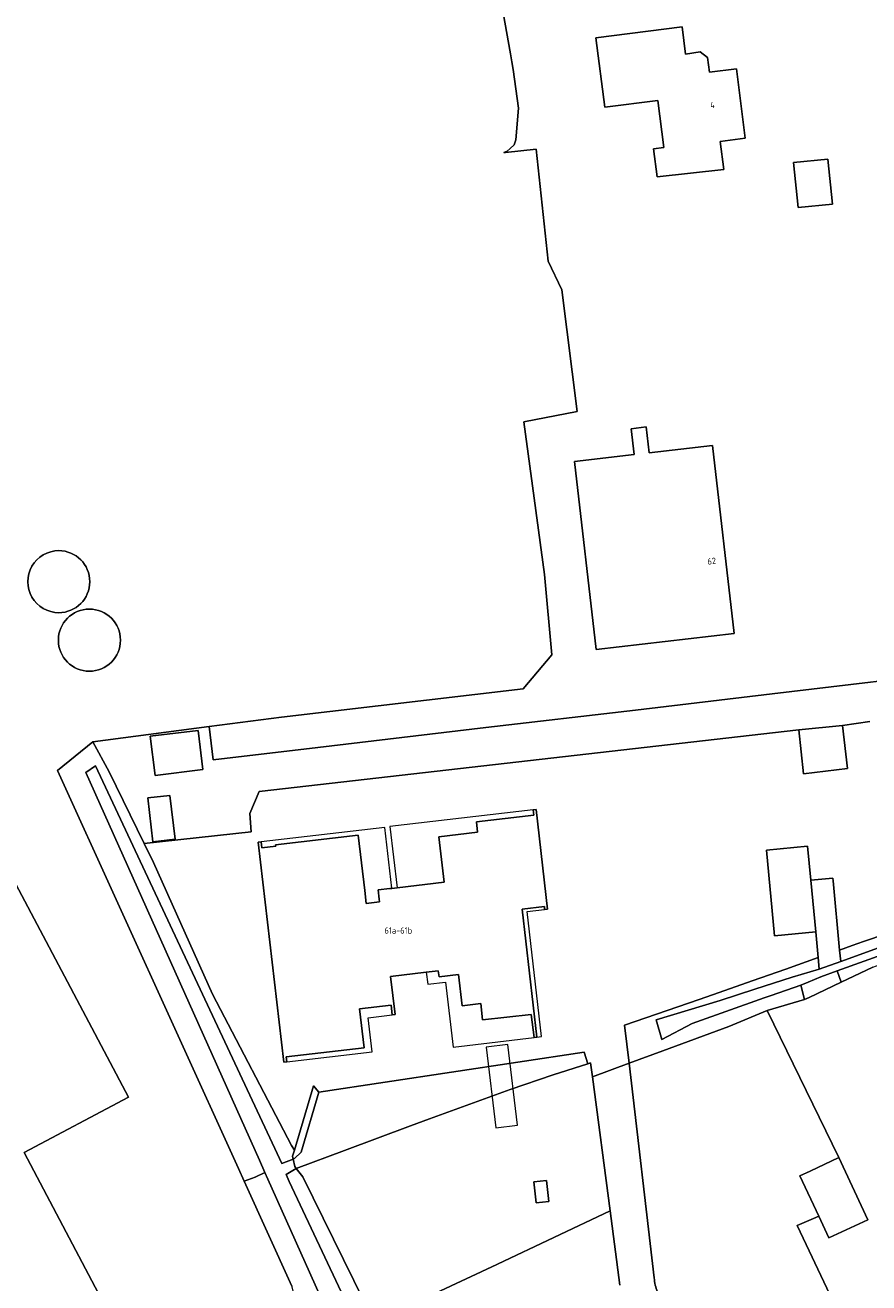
# Model space of a CAD drawing. Header units: metres. Extents: x 80938 to 82288, y 446951 to 448452.
# Tile 35 of 96: x 81837 to 81956, y 447507 to 447685. Entities that reach past the tile are written whole.
import ezdxf
from ezdxf.enums import TextEntityAlignment as Align

# ---------------------------------------------------------------- set-up
doc = ezdxf.new("R2010")
doc.units = ezdxf.units.M
doc.header["$MEASUREMENT"] = 0
for name, color, linetype, lineweight in [('B-WE-GR-GRAS-GV', 253, 'Continuous', 13), ('B-WE-KW-KUNSTWERK_DEK-GV', 253, 'Continuous', 18), ('B-WE-OG-BEBOUWING-GV', 253, 'Continuous', 35), ('B-WE-OG-BEBOUWING-T18', 253, 'Continuous', 18), ('B-WE-OG-BEBOUWING_OPSLAGTANK-GV', 253, 'Continuous', 35), ('B-WE-OG-BEBOUWING_OVERBOUWING-GV', 253, 'Continuous', 18), ('B-WE-OG-TERREIN_ERF-GV', 253, 'Continuous', 18), ('B-WE-OG-WATER_SLOOT-GV', 253, 'Continuous', 18), ('B-WE-VH-VERHARDING_ASFALT-GV', 253, 'Continuous', 18)]:
    doc.layers.add(name, color=color, linetype=linetype, lineweight=lineweight)
doc.styles.add('NLCS-ISO-M500-T18', font='NLCS-ISO.ttf', dxfattribs={"height": 0.9})

msp = doc.modelspace()

# ---------------------------------------------------------------- linework, layer by layer
at = {"layer": 'B-WE-GR-GRAS-GV', "linetype": 'Continuous', "lineweight": 0}
for points in [[(81936.675, 447487.073), (81955.333, 447495.91), (81946.087, 447515.424), (81948.403, 447516.427), (81948.413, 447516.431), (81949.147, 447516.749), (81946.468, 447522.472), (81947.909, 447523.146), (81951.994, 447525.058), (81941.808, 447545.884), (81936.414, 447543.61), (81927.023, 447540.174), (81922.293, 447538.444)], [(81922.293, 447538.444), (81925.825, 447508.021)]]:
    msp.add_lwpolyline(points, dxfattribs=at)
msp.add_lwpolyline([(81925.825, 447508.021, 0.0903443), (81926.313, 447506.051)], format="xyb", dxfattribs=at)
at = {"layer": 'B-WE-KW-KUNSTWERK_DEK-GV', "linetype": 'Continuous', "lineweight": 0}
msp.add_lwpolyline([(81903.391, 447529.295), (81906.439, 447529.664), (81905.091, 447541.081), (81902.009, 447540.708)], close=True, dxfattribs=at)
at = {"layer": 'B-WE-OG-BEBOUWING-GV', "linetype": 'Continuous', "lineweight": 0}
for points in [[(81927.187, 447668.071), (81925.738, 447667.88), (81926.263, 447663.902), (81935.706, 447664.954), (81935.183, 447668.923), (81938.716, 447669.389), (81937.472, 447679.196), (81933.651, 447678.735), (81933.355, 447680.818), (81932.358, 447681.578), (81930.239, 447681.283), (81929.762, 447685.142), (81917.549, 447683.57), (81918.814, 447673.751), (81926.33, 447674.72)], [(81950.442, 447666.41), (81945.566, 447665.928), (81946.196, 447659.559), (81951.072, 447660.042)], [(81836.555, 447525.8), (81851.34, 447533.592), (81823.258, 447586.618), (81833.987, 447592.263), (81811.38, 447635.058), (81800.779, 447629.457), (81792.381, 447645.371), (81723.183, 447608.855), (81740.153, 447577.22), (81734.391, 447574.178), (81765.461, 447515.317), (81771.223, 447518.358), (81782.298, 447497.626), (81776.536, 447494.584), (81799.094, 447451.781), (81858.945, 447483.338)], [(81925.116, 447624.846), (81924.696, 447628.495), (81922.57, 447628.25), (81922.99, 447624.601), (81914.526, 447623.626), (81917.593, 447596.998), (81937.165, 447599.252), (81934.098, 447625.88)], [(81861.215, 447585.531), (81854.428, 447584.704), (81855.102, 447579.17), (81861.889, 447579.996)], [(81946.961, 447579.395), (81953.23, 447580.128), (81952.518, 447586.215), (81946.323, 447585.617)], [(81857.94, 447570.152), (81857.21, 447576.339), (81854.068, 447575.968), (81854.798, 447569.781)], [(81895.231, 447551.489), (81895.341, 447550.663), (81898.092, 447550.999), (81898.638, 447546.565), (81901.258, 447546.873), (81901.509, 447544.578), (81908.41, 447545.323), (81908.795, 447542.061), (81909.199, 447542.108), (81907.118, 447560.234), (81910.258, 447560.596), (81910.304, 447560.194), (81910.721, 447560.242), (81909.098, 447574.348), (81908.656, 447574.295), (81908.747, 447573.53), (81900.632, 447572.581), (81900.799, 447571.135), (81895.31, 447570.48), (81896.064, 447564.033), (81889.396, 447563.259), (81888.655, 447563.173), (81888.386, 447563.142), (81886.715, 447562.948), (81886.867, 447561.659), (81886.914, 447561.263), (81885.022, 447561.044), (81884.809, 447562.85), (81883.883, 447570.712), (81872.191, 447569.346), (81872.217, 447569.143), (81870.251, 447568.913), (81870.147, 447569.774), (81869.7, 447569.723), (81873.356, 447538.558), (81873.778, 447538.609), (81873.7, 447539.303), (81884.731, 447540.598), (81884.082, 447546.116), (81888.551, 447546.648), (81888.717, 447545.257), (81889.118, 447545.307), (81888.477, 447550.692), (81893.534, 447551.289)], [(81948.708, 447557.013), (81948.016, 447564.319), (81947.56, 447569.132), (81941.713, 447568.579), (81942.86, 447556.459)], [(81952.093, 447554.447), (81951.165, 447564.249), (81951.13, 447564.614), (81948.016, 447564.319), (81948.708, 447557.013), (81949.053, 447553.372), (81949.206, 447551.753), (81952.249, 447552.8)], [(81951.994, 447525.058), (81947.909, 447523.146), (81946.468, 447522.472), (81949.147, 447516.749), (81950.58, 447513.687), (81956.105, 447516.272)], [(81910.579, 447521.826), (81908.789, 447521.636), (81909.106, 447518.652), (81910.896, 447518.843)]]:
    msp.add_lwpolyline(points, close=True, dxfattribs=at)
at = {"layer": 'B-WE-OG-BEBOUWING_OPSLAGTANK-GV', "linetype": 'Continuous', "lineweight": 0}
for points in [[(81841.466, 447610.982, 1.0001139), (81841.466, 447602.201)], [(81841.466, 447602.201, 0.9998861), (81841.466, 447610.982)], [(81850.202, 447598.31, 1), (81841.406, 447598.31)], [(81841.406, 447598.31, 1), (81850.202, 447598.31)]]:
    msp.add_lwpolyline(points, format="xyb", dxfattribs=at)
at = {"layer": 'B-WE-OG-BEBOUWING_OVERBOUWING-GV', "linetype": 'Continuous', "lineweight": 0}
for points in [[(81889.396, 447563.259), (81896.064, 447564.033), (81895.31, 447570.48), (81900.799, 447571.135), (81900.632, 447572.581), (81908.747, 447573.53), (81908.656, 447574.295), (81888.387, 447571.926)], [(81888.386, 447563.142), (81888.655, 447563.173), (81888.654, 447563.217), (81887.656, 447571.807), (81870.147, 447569.774), (81870.251, 447568.913), (81872.217, 447569.143), (81872.191, 447569.346), (81883.883, 447570.712), (81884.809, 447562.85), (81885.022, 447561.044), (81886.914, 447561.263), (81886.867, 447561.659), (81886.715, 447562.948)], [(81909.879, 447542.189), (81907.82, 447559.901), (81910.304, 447560.194), (81910.258, 447560.596), (81907.118, 447560.234), (81909.199, 447542.108)], [(81893.732, 447549.605), (81896.241, 447549.898), (81897.325, 447540.708), (81908.795, 447542.061), (81908.41, 447545.323), (81901.509, 447544.578), (81901.258, 447546.873), (81898.638, 447546.565), (81898.092, 447550.999), (81895.341, 447550.663), (81895.231, 447551.489), (81893.534, 447551.289)], [(81885.857, 447540.028), (81885.295, 447544.832), (81888.717, 447545.257), (81888.551, 447546.648), (81884.082, 447546.116), (81884.731, 447540.598), (81873.7, 447539.303), (81873.778, 447538.609)]]:
    msp.add_lwpolyline(points, close=True, dxfattribs=at)
at = {"layer": 'B-WE-OG-TERREIN_ERF-GV', "linetype": 'Continuous', "lineweight": 0}
for points in [[(81874.5, 447506.843), (81867.734, 447521.722), (81866.922, 447523.508), (81841.288, 447579.881), (81846.312, 447583.939), (81862.791, 447586.075), (81873.03, 447587.398), (81907.28, 447591.403), (81911.308, 447596.251), (81910.262, 447607.63), (81907.349, 447629.205), (81914.904, 447630.661), (81912.72, 447647.912), (81910.808, 447651.963), (81909.078, 447667.802), (81904.755, 447667.364), (81904.53, 447667.332), (81904.981, 447667.55), (81905.398, 447667.892), (81905.976, 447668.435), (81906.235, 447669.164), (81906.606, 447673.616), (81905.864, 447679.088), (81905.669, 447680.192), (81905.473, 447681.297), (81903.731, 447691.144)], [(81903.731, 447691.144), (81905.473, 447681.297), (81905.669, 447680.192), (81905.864, 447679.088), (81906.606, 447673.616), (81906.235, 447669.164), (81905.976, 447668.435), (81905.398, 447667.892), (81904.981, 447667.55), (81904.53, 447667.332), (81904.755, 447667.364), (81909.078, 447667.802), (81910.808, 447651.963), (81912.72, 447647.912), (81914.904, 447630.661), (81907.349, 447629.205), (81910.262, 447607.63), (81911.308, 447596.251), (81907.28, 447591.403), (81873.03, 447587.398)], [(81873.03, 447587.398), (81862.791, 447586.075), (81863.344, 447581.38), (81878.174, 447583.139), (81901.987, 447585.953), (81923.162, 447588.397), (81942.532, 447590.702), (81971.219, 447594.106), (81970.925, 447597.057), (81967.3, 447596.689), (81966.997, 447599.673), (81970.657, 447600.046), (81968.766, 447620.177), (81967.709, 447630.956), (81971.413, 447631.429), (81971.831, 447631.505), (81973.289, 447616.219), (81977.566, 447593.441), (81981.501, 447565.912), (81982.68, 447566.67), (81992.359, 447569.207)], [(81956.366, 447586.812), (81952.518, 447586.215), (81953.23, 447580.128), (81946.961, 447579.395), (81946.323, 447585.617), (81869.833, 447576.905), (81868.547, 447573.754), (81868.74, 447571.181), (81853.578, 447569.528), (81854.869, 447566.825), (81863.244, 447548.186), (81874.438, 447526.777), (81874.867, 447526.127), (81877.553, 447535.196), (81878.332, 447534.302), (81915.903, 447539.984), (81916.431, 447538.345), (81916.799, 447538.464), (81917.059, 447536.501), (81922.293, 447538.444), (81921.595, 447543.818), (81932.176, 447547.436), (81935.023, 447548.409), (81939.713, 447550.068), (81944.451, 447551.744), (81949.053, 447553.372), (81948.708, 447557.013), (81942.86, 447556.459), (81941.713, 447568.579), (81947.56, 447569.132), (81948.016, 447564.319), (81951.13, 447564.614), (81951.165, 447564.249), (81952.093, 447554.447), (81953.878, 447555.079), (81955.473, 447555.643), (81964.948, 447558.84)], [(81956.795, 447552.026), (81952.301, 447549.892), (81947.761, 447547.737), (81947.127, 447547.436), (81941.808, 447545.884), (81951.994, 447525.058), (81956.105, 447516.272), (81950.58, 447513.687), (81949.147, 447516.749), (81948.413, 447516.431), (81948.403, 447516.427), (81946.087, 447515.424), (81955.333, 447495.91)], [(81920.962, 447506.994), (81919.569, 447517.526), (81903.605, 447509.989), (81903.514, 447509.946), (81886.133, 447501.798)]]:
    msp.add_lwpolyline(points, dxfattribs=at)
for points in [[(81926.33, 447674.72), (81918.814, 447673.751), (81917.549, 447683.57), (81929.762, 447685.142), (81930.239, 447681.283), (81932.358, 447681.578), (81933.355, 447680.818), (81933.651, 447678.735), (81937.472, 447679.196), (81938.716, 447669.389), (81935.183, 447668.923), (81935.706, 447664.954), (81926.263, 447663.902), (81925.738, 447667.88), (81927.187, 447668.071)], [(81950.442, 447666.41), (81951.072, 447660.042), (81946.196, 447659.559), (81945.566, 447665.928)], [(81776.536, 447494.584), (81782.298, 447497.626), (81771.223, 447518.358), (81765.461, 447515.317), (81734.391, 447574.178), (81740.153, 447577.22), (81723.183, 447608.855), (81792.381, 447645.371), (81800.779, 447629.457), (81811.38, 447635.058), (81833.987, 447592.263), (81823.258, 447586.618), (81851.34, 447533.592), (81836.555, 447525.8), (81858.945, 447483.338), (81799.094, 447451.781)], [(81937.165, 447599.252), (81917.593, 447596.998), (81914.526, 447623.626), (81922.99, 447624.601), (81922.57, 447628.25), (81924.696, 447628.495), (81925.116, 447624.846), (81934.098, 447625.88)], [(81888.655, 447563.173), (81889.396, 447563.259), (81896.064, 447564.033), (81895.31, 447570.48), (81900.799, 447571.135), (81900.632, 447572.581), (81908.747, 447573.53), (81908.656, 447574.295), (81909.098, 447574.348), (81910.721, 447560.242), (81910.304, 447560.194), (81910.258, 447560.596), (81907.118, 447560.234), (81909.199, 447542.108), (81908.795, 447542.061), (81908.41, 447545.323), (81901.509, 447544.578), (81901.258, 447546.873), (81898.638, 447546.565), (81898.092, 447550.999), (81895.341, 447550.663), (81895.231, 447551.489), (81893.534, 447551.289), (81888.477, 447550.692), (81889.118, 447545.307), (81888.717, 447545.257), (81888.551, 447546.648), (81884.082, 447546.116), (81884.731, 447540.598), (81873.7, 447539.303), (81873.778, 447538.609), (81873.356, 447538.558), (81869.7, 447569.723), (81870.147, 447569.774), (81870.251, 447568.913), (81872.217, 447569.143), (81872.191, 447569.346), (81883.883, 447570.712), (81884.809, 447562.85), (81885.022, 447561.044), (81886.914, 447561.263), (81886.867, 447561.659), (81886.715, 447562.948), (81888.386, 447563.142)], [(81881.941, 447526.058), (81875.121, 447523.501), (81876.032, 447522.317), (81886.133, 447501.798), (81903.514, 447509.946), (81903.605, 447509.989), (81919.569, 447517.526), (81917.059, 447536.501), (81916.799, 447538.464), (81916.431, 447538.345), (81911.526, 447536.765), (81905.402, 447534.698), (81893.978, 447530.571), (81891.293, 447529.564)], [(81910.896, 447518.843), (81909.106, 447518.652), (81908.789, 447521.636), (81910.579, 447521.826)]]:
    msp.add_lwpolyline(points, close=True, dxfattribs=at)
for points in [[(81841.466, 447602.201, -1.0001139), (81841.466, 447610.982)], [(81841.466, 447610.982, -0.9998861), (81841.466, 447602.201)], [(81841.406, 447598.31, -1), (81850.202, 447598.31)], [(81850.202, 447598.31, -1), (81841.406, 447598.31)]]:
    msp.add_lwpolyline(points, format="xyb", dxfattribs=at)
at = {"layer": 'B-WE-OG-WATER_SLOOT-GV', "linetype": 'Continuous', "lineweight": 0}
for points in [[(81866.922, 447523.508), (81867.734, 447521.722), (81869.298, 447522.305), (81870.67, 447522.95), (81869.896, 447524.677), (81845.291, 447579.562), (81846.68, 447580.529), (81872.39, 447525.657), (81873.062, 447524.222), (81874.655, 447524.825), (81874.556, 447525.247), (81874.867, 447526.127), (81874.438, 447526.777), (81863.244, 447548.186), (81854.869, 447566.825), (81853.578, 447569.528), (81848.597, 447579.653), (81846.312, 447583.939), (81841.288, 447579.881)], [(81888.38, 447483.444), (81885.646, 447481.393), (81886.036, 447477.918), (81892.783, 447482.113), (81874.09, 447521.699), (81873.67, 447522.674), (81875.121, 447523.501), (81874.899, 447523.789), (81874.655, 447524.825), (81873.062, 447524.222), (81872.39, 447525.657), (81846.68, 447580.529), (81845.291, 447579.562), (81869.896, 447524.677), (81870.67, 447522.95), (81871.099, 447521.993)], [(81957.826, 447552.403), (81957.662, 447552.855), (81971.298, 447557.785), (81971.443, 447557.386), (81973.906, 447558.287), (81974.741, 447559.747), (81974.741, 447560.095), (81974.463, 447560.86), (81973.697, 447561.347), (81972.793, 447561.486), (81964.948, 447558.84), (81955.473, 447555.643), (81953.878, 447555.079), (81952.093, 447554.447), (81952.249, 447552.8), (81967.776, 447558.449), (81973.233, 447560.414), (81973.55, 447559.56), (81965.73, 447556.5), (81951.73, 447551.484), (81952.301, 447549.892), (81956.795, 447552.026)], [(81946.584, 447549.472), (81947.636, 447549.911), (81949.438, 447550.663), (81951.73, 447551.484), (81965.73, 447556.5), (81973.55, 447559.56), (81973.233, 447560.414), (81967.776, 447558.449), (81952.249, 447552.8), (81949.206, 447551.753), (81945.363, 447550.591), (81940.09, 447548.896), (81935.175, 447547.316), (81926.078, 447544.584), (81926.921, 447541.776), (81931.192, 447544.023), (81941.409, 447547.662), (81942.38, 447548.007)], [(81922.293, 447538.444), (81927.023, 447540.174), (81936.414, 447543.61), (81941.808, 447545.884), (81947.127, 447547.436), (81946.584, 447549.472), (81942.38, 447548.007), (81941.409, 447547.662), (81931.192, 447544.023), (81926.921, 447541.776), (81926.078, 447544.584), (81935.175, 447547.316), (81940.09, 447548.896), (81945.363, 447550.591), (81949.206, 447551.753), (81949.053, 447553.372), (81944.451, 447551.744), (81939.713, 447550.068), (81935.023, 447548.409), (81932.176, 447547.436), (81921.595, 447543.818)], [(81946.584, 447549.472), (81947.127, 447547.436), (81947.761, 447547.737), (81952.301, 447549.892), (81951.73, 447551.484), (81949.438, 447550.663), (81947.636, 447549.911)], [(81891.293, 447529.564), (81893.978, 447530.571), (81905.402, 447534.698), (81911.526, 447536.765), (81916.431, 447538.345), (81915.903, 447539.984), (81878.332, 447534.302), (81875.826, 447525.843), (81874.85, 447524.917), (81874.655, 447524.825), (81874.899, 447523.789), (81875.121, 447523.501), (81881.941, 447526.058)], [(81877.553, 447535.196), (81874.867, 447526.127), (81874.556, 447525.247), (81874.655, 447524.825), (81874.85, 447524.917), (81875.826, 447525.843), (81878.332, 447534.302)], [(81886.133, 447501.798), (81876.032, 447522.317), (81875.121, 447523.501), (81873.67, 447522.674), (81874.09, 447521.699), (81892.783, 447482.113), (81894.057, 447478.669), (81895.359, 447483.055)], [(81870.67, 447522.95), (81869.298, 447522.305), (81867.734, 447521.722), (81874.5, 447506.843), (81874.499, 447506.775), (81875.309, 447503.429), (81884.436, 447478.954), (81886.036, 447477.918), (81885.646, 447481.393), (81888.38, 447483.444), (81871.099, 447521.993)]]:
    msp.add_lwpolyline(points, close=True, dxfattribs=at)
at = {"layer": 'B-WE-VH-VERHARDING_ASFALT-GV', "linetype": 'Continuous', "lineweight": 0}
for points in [[(81971.219, 447594.106), (81942.532, 447590.702), (81923.162, 447588.397), (81901.987, 447585.953), (81878.174, 447583.139), (81863.344, 447581.38), (81862.791, 447586.075), (81846.312, 447583.939), (81848.597, 447579.653), (81853.578, 447569.528), (81868.74, 447571.181), (81868.547, 447573.754), (81869.833, 447576.905), (81946.323, 447585.617), (81952.518, 447586.215), (81956.366, 447586.812)], [(81925.825, 447508.021), (81922.293, 447538.444), (81917.059, 447536.501), (81919.569, 447517.526), (81920.962, 447506.994)]]:
    msp.add_lwpolyline(points, dxfattribs=at)
for points in [[(81861.889, 447579.996), (81855.102, 447579.17), (81854.428, 447584.704), (81861.215, 447585.531)], [(81854.798, 447569.781), (81854.068, 447575.968), (81857.21, 447576.339), (81857.94, 447570.152)]]:
    msp.add_lwpolyline(points, close=True, dxfattribs=at)
msp.add_lwpolyline([(81926.313, 447506.051, -0.0903443), (81925.825, 447508.021)], format="xyb", dxfattribs=at)

# ---------------------------------------------------------------- texts
at = {"layer": 'B-WE-OG-BEBOUWING-T18', "linetype": 'Continuous', "lineweight": 0, "style": 'NLCS-ISO-M500-T18'}
for s, rotation, p in [('4', 7.2, (81934.092, 447674.057)), ('62', 6.8, (81933.97, 447609.5))]:
    msp.add_text(s, height=0.9, rotation=rotation, dxfattribs=at).set_placement(p, align=Align.MIDDLE)
msp.add_text('61a-61b', height=0.9, dxfattribs=at).set_placement((81889.565, 447557.215), align=Align.MIDDLE)

doc.saveas('drawing.dxf')
